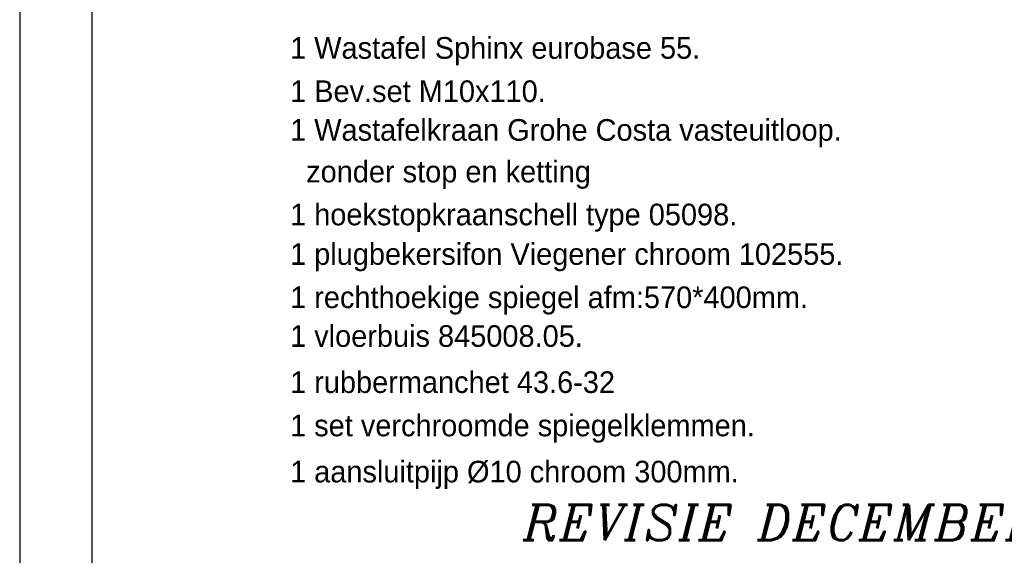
# Model space of a CAD drawing. Extents: x -33748 to 12452, y -14932 to 2888.
# Tile 10 of 194: x -33748 to -31018, y -13442 to -11957. Entities that reach past the tile are written whole.
import ezdxf

# ---------------------------------------------------------------- set-up
doc = ezdxf.new("R2010")
doc.units = 0
doc.header["$LTSCALE"] = 20
for name, color, linetype in [('00KAD025', 2, 'CONTINUOUS'), ('00KAD070', 5, 'CONTINUOUS'), ('BL$2----', 7, 'CONTINUOUS'), ('SANITAIR', 7, 'CONTINUOUS'), ('WL561---', 4, 'CONTINUOUS')]:
    doc.layers.add(name, color=color, linetype=linetype)
doc.styles.add('ITALICC', font='italicc', dxfattribs={"width": 10, "height": 10})

# ---------------------------------------------------------------- blocks, each defined once
blk = doc.blocks.new('A4-VER')
at = {"layer": '00KAD025', "linetype": 'CONTINUOUS'}
blk.add_line((0, 297), (0, 0), dxfattribs=at)
at = {"layer": '00KAD070', "linetype": 'CONTINUOUS'}
blk.add_line((10, 287), (10, 10), dxfattribs=at)

msp = doc.modelspace()

# ---------------------------------------------------------------- block references
at = {"layer": 'BL$2----', "xscale": 20, "yscale": 20, "zscale": 20}
msp.add_blockref('A4-VER', (-33748.0224, -14931.81975), dxfattribs=at)

# ---------------------------------------------------------------- texts
at = {"layer": 'SANITAIR', "color": 1}
for s, p in [('1 Wastafel Sphinx eurobase 55.', (-32998.28607, -12065.09595)), ('1 Bev.set M10x110.', (-32998.28607, -12185.09595)), ('1 Wastafelkraan Grohe Costa vasteuitloop.', (-32998.28607, -12292.48419)), ('  zonder stop en ketting', (-32998.28607, -12407.91395)), ('1 hoekstopkraanschell type 05098.', (-32998.28607, -12526.96421)), ('1 plugbekersifon Viegener chroom 102555.', (-32998.28607, -12636.59436)), ('1 rechthoekige spiegel afm:570*400mm.', (-32998.28607, -12756.59436)), ('1 vloerbuis 845008.05.', (-32998.28607, -12863.9826)), ('1 rubbermanchet 43.6-32', (-32998.28607, -12991.91208)), ('1 set verchroomde spiegelklemmen.', (-32998.28607, -13112.01699)), ('1 aansluitpijp %%C10 chroom 300mm.', (-32998.28607, -13239.94647))]:
    msp.add_text(s, height=60.0000038, dxfattribs=at).set_placement(p)
at = {"layer": 'WL561---', "color": 5, "linetype": 'CONTINUOUS', "style": 'ITALICC'}
msp.add_text('REVISIE DECEMBER 2002', height=97.8432, dxfattribs=at).set_placement((-32351.78717, -13400.2142))

doc.saveas('drawing.dxf')
